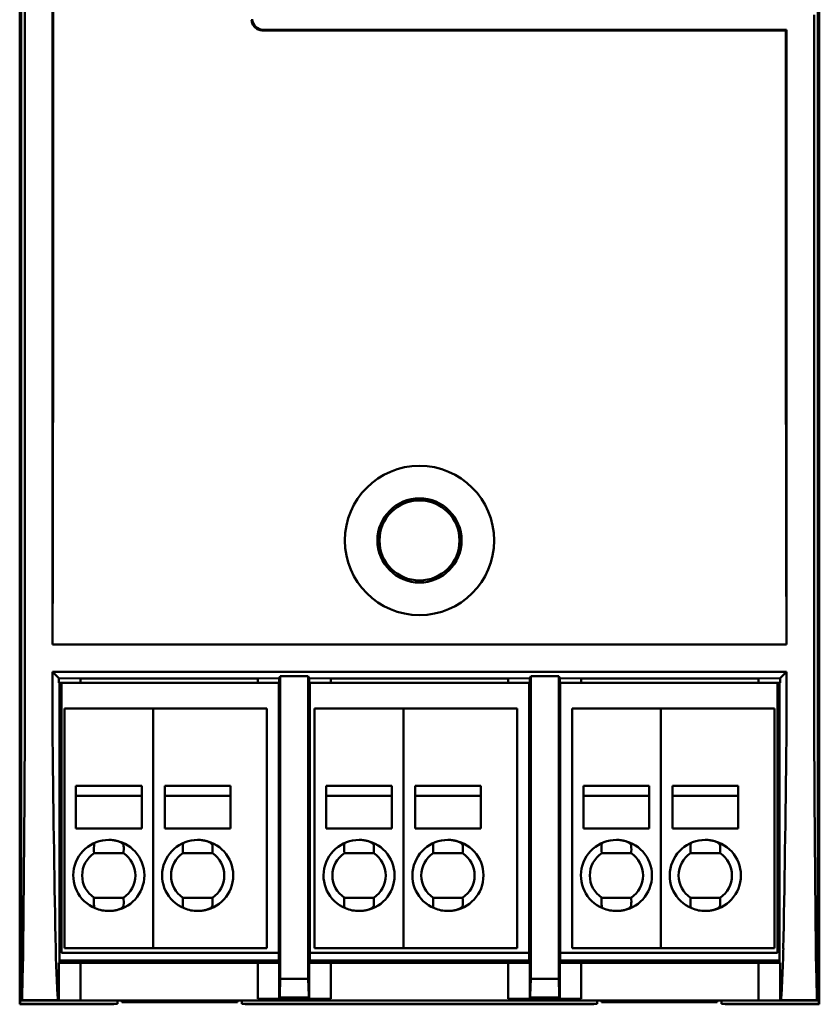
# Model space of a CAD drawing. Header units: millimetres. Extents: x 104 to 302, y 63 to 236.
# Tile 1 of 4: x 104 to 149, y 63 to 119. Entities that reach past the tile are written whole.
import ezdxf

# ---------------------------------------------------------------- set-up
doc = ezdxf.new("R2010")
doc.units = ezdxf.units.MM
doc.layers.add('Arêtes visibles(celduc)', color=7, linetype='Continuous', lineweight=50)

msp = doc.modelspace()

# ---------------------------------------------------------------- linework, layer by layer
at = {"layer": 'Arêtes visibles(celduc)'}
for p, q in [((103.561, 63.182), (103.561, 162.983)), ((148.561, 162.983), (148.561, 63.182)), ((103.65, 162.776), (103.65, 63.388)), ((148.473, 63.388), (148.473, 162.776)), ((103.853, 79.107), (103.853, 147.058)), ((105.411, 83.425), (105.411, 142.74)), ((148.269, 118.863), (148.269, 79.107)), ((117.253, 118.022), (146.712, 118.022)), ((146.712, 118.022), (146.674, 117.984)), ((146.712, 118.022), (146.712, 83.425)), ((146.674, 117.984), (117.215, 117.984)), ((146.712, 83.425), (105.411, 83.425)), ((105.411, 81.893), (105.411, 79.107)), ((146.712, 81.893), (105.411, 81.893)), ((105.411, 81.893), (105.764, 81.54)), ((105.764, 81.54), (106.985, 81.519)), ((105.764, 81.54), (105.764, 81.268)), ((106.985, 81.268), (106.985, 81.519)), ((116.959, 81.519), (106.985, 81.519)), ((116.959, 81.519), (118.169, 81.54)), ((116.959, 81.519), (116.959, 81.268)), ((118.169, 81.54), (118.226, 81.653)), ((118.169, 81.268), (118.169, 81.54)), ((118.226, 81.653), (118.226, 64.616)), ((118.226, 81.653), (119.803, 81.653)), ((119.803, 81.653), (119.86, 81.54)), ((119.803, 64.616), (119.803, 81.653)), ((119.86, 81.54), (121.07, 81.519)), ((119.86, 81.54), (119.86, 81.268)), ((121.07, 81.268), (121.07, 81.519)), ((131.053, 81.519), (121.07, 81.519)), ((131.053, 81.519), (132.263, 81.54)), ((131.053, 81.519), (131.053, 81.268)), ((132.263, 81.54), (132.32, 81.653)), ((132.263, 81.268), (132.263, 81.54)), ((132.32, 81.653), (133.897, 81.653)), ((132.32, 64.616), (132.32, 81.653)), ((133.897, 81.653), (133.954, 81.54)), ((133.897, 64.616), (133.897, 81.653)), ((133.954, 81.54), (135.164, 81.519)), ((133.954, 81.54), (133.954, 81.268)), ((135.164, 81.268), (135.164, 81.519)), ((145.138, 81.519), (135.164, 81.519)), ((145.138, 81.519), (146.359, 81.54)), ((145.138, 81.519), (145.138, 81.268)), ((146.359, 81.54), (146.712, 81.893)), ((146.359, 81.268), (146.359, 81.54)), ((146.712, 79.107), (146.712, 81.893)), ((105.764, 81.268), (106.985, 81.268)), ((105.807, 81.268), (105.807, 65.532)), ((105.911, 81.268), (105.911, 66.082)), ((116.959, 81.268), (106.985, 81.268)), ((116.959, 81.268), (118.169, 81.268)), ((118.147, 65.532), (118.147, 81.268)), ((119.86, 81.268), (121.07, 81.268)), ((119.881, 81.268), (119.881, 65.532)), ((131.053, 81.268), (121.07, 81.268)), ((131.053, 81.268), (132.263, 81.268)), ((132.241, 65.532), (132.241, 81.268)), ((133.954, 81.268), (135.164, 81.268)), ((133.975, 81.268), (133.975, 65.532)), ((145.138, 81.268), (135.164, 81.268)), ((145.138, 81.268), (146.359, 81.268)), ((146.211, 66.082), (146.211, 81.268)), ((146.316, 65.532), (146.316, 81.268)), ((111.077, 79.832), (106.077, 79.832)), ((106.077, 79.832), (106.077, 79.032)), ((111.077, 79.832), (111.077, 79.032)), ((117.477, 79.832), (111.077, 79.832)), ((111.077, 79.832), (111.077, 79.032)), ((117.477, 79.832), (117.477, 79.032)), ((125.161, 79.832), (120.161, 79.832)), ((120.161, 79.832), (120.161, 79.032)), ((125.161, 79.832), (125.161, 79.032)), ((131.561, 79.832), (125.161, 79.832)), ((125.161, 79.832), (125.161, 79.032)), ((131.561, 79.832), (131.561, 79.032)), ((139.645, 79.832), (134.645, 79.832)), ((134.645, 79.832), (134.645, 79.032)), ((139.645, 79.832), (139.645, 79.032)), ((146.045, 79.832), (139.645, 79.832)), ((139.645, 79.832), (139.645, 79.032)), ((146.045, 79.832), (146.045, 79.032)), ((106.077, 79.032), (106.077, 67.132)), ((111.077, 79.032), (111.077, 67.132)), ((111.077, 67.132), (111.077, 79.032)), ((117.477, 67.132), (117.477, 79.032)), ((120.161, 79.032), (120.161, 67.132)), ((125.161, 79.032), (125.161, 67.132)), ((125.161, 67.132), (125.161, 79.032)), ((131.561, 67.132), (131.561, 79.032)), ((134.645, 79.032), (134.645, 67.132)), ((139.645, 79.032), (139.645, 67.132)), ((139.645, 67.132), (139.645, 79.032)), ((146.045, 67.132), (146.045, 79.032)), ((106.727, 73.082), (106.727, 75.482)), ((110.427, 75.482), (106.727, 75.482)), ((110.427, 73.082), (110.427, 75.482)), ((111.727, 73.082), (111.727, 75.482)), ((115.427, 75.482), (111.727, 75.482)), ((115.427, 73.082), (115.427, 75.482)), ((120.811, 73.082), (120.811, 75.482)), ((124.511, 75.482), (120.811, 75.482)), ((124.511, 73.082), (124.511, 75.482)), ((125.811, 73.082), (125.811, 75.482)), ((129.511, 75.482), (125.811, 75.482)), ((129.511, 73.082), (129.511, 75.482)), ((135.295, 73.082), (135.295, 75.482)), ((138.995, 75.482), (135.295, 75.482)), ((138.995, 73.082), (138.995, 75.482)), ((140.295, 73.082), (140.295, 75.482)), ((143.995, 75.482), (140.295, 75.482)), ((143.995, 73.082), (143.995, 75.482)), ((106.727, 74.907), (110.427, 74.907)), ((111.727, 74.907), (115.427, 74.907)), ((120.811, 74.907), (124.511, 74.907)), ((125.811, 74.907), (129.511, 74.907)), ((135.295, 74.907), (138.995, 74.907)), ((140.295, 74.907), (143.995, 74.907)), ((110.427, 73.082), (106.727, 73.082)), ((115.427, 73.082), (111.727, 73.082)), ((124.511, 73.082), (120.811, 73.082)), ((129.511, 73.082), (125.811, 73.082)), ((138.995, 73.082), (135.295, 73.082)), ((143.995, 73.082), (140.295, 73.082)), ((109.407, 71.682), (107.748, 71.682)), ((114.407, 71.682), (112.748, 71.682)), ((123.491, 71.682), (121.832, 71.682)), ((128.491, 71.682), (126.832, 71.682)), ((137.975, 71.682), (136.316, 71.682)), ((142.975, 71.682), (141.316, 71.682)), ((103.594, 66.179), (103.65, 69.2)), ((107.748, 69.182), (107.816, 69.182)), ((107.816, 69.182), (108.738, 69.182)), ((108.738, 69.182), (109.407, 69.182)), ((112.748, 69.182), (112.816, 69.182)), ((112.816, 69.182), (113.738, 69.182)), ((113.738, 69.182), (114.407, 69.182)), ((121.832, 69.182), (121.9, 69.182)), ((121.9, 69.182), (122.822, 69.182)), ((122.822, 69.182), (123.491, 69.182)), ((126.832, 69.182), (126.9, 69.182)), ((126.9, 69.182), (127.822, 69.182)), ((127.822, 69.182), (128.491, 69.182)), ((136.316, 69.182), (136.384, 69.182)), ((136.384, 69.182), (137.306, 69.182)), ((137.306, 69.182), (137.975, 69.182)), ((141.316, 69.182), (141.384, 69.182)), ((141.384, 69.182), (142.306, 69.182)), ((142.306, 69.182), (142.975, 69.182)), ((148.473, 69.2), (148.529, 66.179)), ((106.077, 66.332), (106.077, 67.132)), ((111.077, 66.332), (111.077, 67.132)), ((111.077, 67.132), (111.077, 66.332)), ((117.477, 66.332), (117.477, 67.132)), ((120.161, 66.332), (120.161, 67.132)), ((125.161, 66.332), (125.161, 67.132)), ((125.161, 67.132), (125.161, 66.332)), ((131.561, 66.332), (131.561, 67.132)), ((134.645, 66.332), (134.645, 67.132)), ((139.645, 66.332), (139.645, 67.132)), ((139.645, 67.132), (139.645, 66.332)), ((146.045, 66.332), (146.045, 67.132)), ((103.65, 66.179), (103.594, 66.179)), ((103.594, 63.214), (103.594, 66.179)), ((105.911, 66.082), (118.147, 66.082)), ((106.077, 66.332), (111.077, 66.332)), ((111.077, 66.332), (117.477, 66.332)), ((119.881, 66.082), (132.241, 66.082)), ((120.161, 66.332), (125.161, 66.332)), ((125.161, 66.332), (131.561, 66.332)), ((133.975, 66.082), (146.211, 66.082)), ((134.645, 66.332), (139.645, 66.332)), ((139.645, 66.332), (146.045, 66.332)), ((148.529, 66.179), (148.473, 66.179)), ((148.529, 66.179), (148.529, 63.214)), ((105.764, 65.489), (105.807, 65.532)), ((106.985, 65.51), (105.764, 65.489)), ((105.764, 65.489), (105.764, 63.399)), ((105.807, 65.642), (118.147, 65.642)), ((118.147, 65.602), (105.807, 65.602)), ((105.807, 65.532), (118.147, 65.532)), ((106.985, 63.388), (106.985, 65.51)), ((106.985, 65.51), (116.959, 65.51)), ((116.959, 65.51), (116.959, 63.488)), ((118.169, 65.489), (116.959, 65.51)), ((118.169, 65.489), (118.147, 65.532)), ((118.169, 63.509), (118.169, 65.489)), ((119.86, 65.489), (119.881, 65.532)), ((121.07, 65.51), (119.86, 65.489)), ((119.86, 65.489), (119.86, 63.509)), ((119.881, 65.642), (132.241, 65.642)), ((132.241, 65.602), (119.881, 65.602)), ((119.881, 65.532), (132.241, 65.532)), ((121.07, 63.488), (121.07, 65.51)), ((121.07, 65.51), (131.053, 65.51)), ((131.053, 65.51), (131.053, 63.488)), ((132.263, 65.489), (131.053, 65.51)), ((132.263, 65.489), (132.241, 65.532)), ((132.263, 63.509), (132.263, 65.489)), ((133.954, 65.489), (133.975, 65.532)), ((135.164, 65.51), (133.954, 65.489)), ((133.954, 65.489), (133.954, 63.509)), ((133.975, 65.642), (146.316, 65.642)), ((146.316, 65.602), (133.975, 65.602)), ((133.975, 65.532), (146.316, 65.532)), ((135.164, 63.488), (135.164, 65.51)), ((135.164, 65.51), (145.138, 65.51)), ((145.138, 65.51), (145.138, 63.388)), ((146.359, 65.489), (145.138, 65.51)), ((146.316, 65.532), (146.359, 65.489)), ((146.359, 63.399), (146.359, 65.489)), ((103.699, 63.685), (103.743, 65.361)), ((105.695, 63.685), (105.614, 65.361)), ((146.428, 63.685), (146.508, 65.361)), ((148.38, 65.361), (148.424, 63.685)), ((118.226, 64.616), (118.204, 63.685)), ((119.803, 64.616), (118.226, 64.616)), ((119.825, 63.685), (119.803, 64.616)), ((132.32, 64.616), (132.298, 63.685)), ((132.32, 64.616), (133.897, 64.616)), ((133.919, 63.685), (133.897, 64.616)), ((103.561, 63.182), (103.594, 63.214)), ((108.866, 63.182), (103.561, 63.182)), ((109.06, 63.214), (103.594, 63.214)), ((103.65, 63.388), (103.689, 63.424)), ((106.985, 63.388), (103.65, 63.388)), ((103.689, 63.424), (105.714, 63.424)), ((105.714, 63.424), (105.764, 63.399)), ((106.985, 63.388), (105.764, 63.399)), ((145.138, 63.388), (106.985, 63.388)), ((108.866, 63.182), (109.06, 63.214)), ((109.06, 63.214), (109.06, 63.388)), ((109.311, 63.388), (109.311, 63.295)), ((109.311, 63.295), (109.323, 63.388)), ((109.311, 63.295), (115.811, 63.295)), ((115.811, 63.295), (115.799, 63.388)), ((115.811, 63.295), (115.811, 63.388)), ((116.063, 63.388), (116.063, 63.214)), ((136.06, 63.214), (116.063, 63.214)), ((116.063, 63.214), (116.257, 63.182)), ((135.866, 63.182), (116.257, 63.182)), ((116.959, 63.488), (118.169, 63.509)), ((116.959, 63.488), (121.07, 63.488)), ((118.201, 63.572), (118.169, 63.509)), ((119.828, 63.572), (118.201, 63.572)), ((119.828, 63.572), (119.86, 63.509)), ((119.86, 63.509), (121.07, 63.488)), ((131.053, 63.488), (132.263, 63.509)), ((131.053, 63.488), (135.164, 63.488)), ((132.295, 63.572), (132.263, 63.509)), ((132.295, 63.572), (133.922, 63.572)), ((133.922, 63.572), (133.954, 63.509)), ((133.954, 63.509), (135.164, 63.488)), ((135.866, 63.182), (136.06, 63.214)), ((136.06, 63.214), (136.06, 63.388)), ((136.311, 63.295), (136.311, 63.388)), ((136.311, 63.295), (136.323, 63.388)), ((142.811, 63.295), (136.311, 63.295)), ((142.811, 63.295), (142.799, 63.388)), ((142.811, 63.388), (142.811, 63.295)), ((143.063, 63.388), (143.063, 63.214)), ((148.529, 63.214), (143.063, 63.214)), ((143.063, 63.214), (143.257, 63.182)), ((148.561, 63.182), (143.257, 63.182)), ((145.138, 63.388), (146.359, 63.399)), ((148.473, 63.388), (145.138, 63.388)), ((146.359, 63.399), (146.409, 63.424)), ((146.409, 63.424), (148.434, 63.424)), ((148.434, 63.424), (148.473, 63.388)), ((148.561, 63.182), (148.529, 63.214))]:
    msp.add_line(p, q, dxfattribs=at)
for radius in [4.2, 2.369, 2.252]:
    msp.add_circle((126.061, 89.282), radius, dxfattribs=at)
for centre, radius, start, end in [((108.577, 70.432), 2, 270.4676, 247.6243), ((113.577, 70.432), 2, 270.4676, 247.6243), ((122.661, 70.432), 2, 270.4676, 247.6243), ((127.661, 70.432), 2, 270.4676, 247.6243), ((137.145, 70.432), 2, 270.4676, 247.6243), ((142.145, 70.432), 2, 270.4676, 247.6243), ((108.577, 70.432), 1.5, 123.5573, 236.4427), ((108.577, 70.432), 1.5, 303.5573, 56.4427), ((113.577, 70.432), 1.5, 123.5573, 236.4427), ((113.577, 70.432), 1.5, 303.5573, 56.4427), ((122.661, 70.432), 1.5, 123.5573, 236.4427), ((122.661, 70.432), 1.5, 303.5573, 56.4427), ((127.661, 70.432), 1.5, 123.5573, 236.4427), ((127.661, 70.432), 1.5, 303.5573, 56.4427), ((137.145, 70.432), 1.5, 123.5573, 236.4427), ((137.145, 70.432), 1.5, 303.5573, 56.4427), ((142.145, 70.432), 1.5, 123.5573, 236.4427), ((142.145, 70.432), 1.5, 303.5573, 56.4427), ((108.577, 70.432), 2, 247.6243, 270.4676), ((113.577, 70.432), 2, 247.6243, 270.4676), ((122.661, 70.432), 2, 247.6243, 270.4676), ((127.661, 70.432), 2, 247.6243, 270.4676), ((137.145, 70.432), 2, 247.6243, 270.4676), ((142.145, 70.432), 2, 247.6243, 270.4676)]:
    msp.add_arc(centre, radius, start, end, dxfattribs=at)
for centre, major_axis, ratio, start_param, end_param in [((101.958, 113.082), (0, 200), 0.017458, 4.563554, 4.861224), ((117.253, 118.622), (-0.424, -0.424), 0.999695, 5.497939, 7.068431), ((150.165, 113.082), (0, -200), 0.017458, 4.687879, 4.861224), ((103.834, 79.107), (0, -2), 0.009485, 1.031472, 1.570796), ((105.446, 79.107), (0, 2), 0.017458, 1.570796, 2.11012), ((146.677, 79.107), (0, -2), 0.017458, 1.031472, 1.570796), ((148.288, 79.107), (0, 2), 0.009485, 1.570796, 2.11012), ((103.444, 103.758), (0, -50), 0.009485, 0.724482, 1.031472), ((106.165, 103.758), (0, 50), 0.017458, 2.11012, 2.417111), ((145.958, 103.758), (0, -50), 0.017458, 0.724482, 1.031472), ((148.679, 103.758), (0, 50), 0.009485, 2.11012, 2.417111), ((108.577, 71.932), (0, 1.718), 0.487838, 1.381541, 1.716607), ((108.577, 71.932), (0, 1.718), 0.487838, 4.566579, 4.811338), ((113.577, 71.932), (0, 1.718), 0.487838, 1.381541, 1.716607), ((113.577, 71.932), (0, 1.718), 0.487838, 4.566579, 4.811338), ((122.661, 71.932), (0, 1.718), 0.487838, 1.381541, 1.716607), ((122.661, 71.932), (0, 1.718), 0.487838, 4.566579, 4.811338), ((127.661, 71.932), (0, 1.718), 0.487838, 1.381541, 1.716607), ((127.661, 71.932), (0, 1.718), 0.487838, 4.566579, 4.811338), ((137.145, 71.932), (0, 1.718), 0.487838, 1.381541, 1.716607), ((137.145, 71.932), (0, 1.718), 0.487838, 4.566579, 4.811338), ((142.145, 71.932), (0, 1.718), 0.487838, 1.381541, 1.716607), ((142.145, 71.932), (0, 1.718), 0.487838, 4.566579, 4.811338), ((108.577, 68.933), (0, 1.718), 0.487838, 1.532041, 1.760052), ((108.577, 68.933), (0, 1.718), 0.487838, 1.424986, 1.532041), ((108.577, 68.933), (0, 1.718), 0.487838, 4.61344, 4.8582), ((113.577, 68.933), (0, 1.718), 0.487838, 1.532041, 1.760052), ((113.577, 68.933), (0, 1.718), 0.487838, 1.424986, 1.532041), ((113.577, 68.933), (0, 1.718), 0.487838, 4.61344, 4.8582), ((122.661, 68.933), (0, 1.718), 0.487838, 1.532041, 1.760052), ((122.661, 68.933), (0, 1.718), 0.487838, 1.424986, 1.532041), ((122.661, 68.933), (0, 1.718), 0.487838, 4.61344, 4.8582), ((127.661, 68.933), (0, 1.718), 0.487838, 1.532041, 1.760052), ((127.661, 68.933), (0, 1.718), 0.487838, 1.424986, 1.532041), ((127.661, 68.933), (0, 1.718), 0.487838, 4.61344, 4.8582), ((137.145, 68.933), (0, 1.718), 0.487838, 1.532041, 1.760052), ((137.145, 68.933), (0, 1.718), 0.487838, 1.424986, 1.532041), ((137.145, 68.933), (0, 1.718), 0.487838, 4.61344, 4.8582), ((142.145, 68.933), (0, 1.718), 0.487838, 1.532041, 1.760052), ((142.145, 68.933), (0, 1.718), 0.487838, 1.424986, 1.532041), ((142.145, 68.933), (0, 1.718), 0.487838, 4.61344, 4.8582), ((103.727, 70.06), (0, -5), 0.009485, 0.349066, 0.724482), ((105.644, 70.06), (0, 5), 0.017458, 2.417111, 2.792527), ((146.479, 70.06), (0, -5), 0.017458, 0.349066, 0.724482), ((148.396, 70.06), (0, 5), 0.009485, 2.417111, 2.792527), ((103.683, 68.383), (0, -5), 0.009485, 0.12806, 0.349066), ((105.725, 68.383), (0, 5), 0.017458, 2.792527, 3.013533), ((118.189, 68.383), (0, -5), 0.008727, 0.27549, 0.349066), ((119.84, 68.383), (0, 5), 0.008727, 2.792527, 2.866103), ((132.283, 68.383), (0, -5), 0.008727, 0.27549, 0.349066), ((133.934, 68.383), (0, 5), 0.008727, 2.792527, 2.866103), ((146.398, 68.383), (0, -5), 0.017458, 0.12806, 0.349066), ((148.44, 68.383), (0, 5), 0.009485, 2.792527, 3.013533)]:
    msp.add_ellipse(centre, major_axis=major_axis, ratio=ratio, start_param=start_param, end_param=end_param, dxfattribs=at)
for points, knots in [([(117.215, 117.984), (117.14, 117.984), (117.06, 117.999), (116.912, 118.06), (116.844, 118.107), (116.738, 118.213), (116.692, 118.281), (116.631, 118.429), (116.616, 118.509), (116.616, 118.584)], [0.18091298, 0.18091298, 0.18091298, 0.18091298, 0.20351633, 0.20351633, 0.22611969, 0.22611969, 0.24873397, 0.24873397, 0.27132996, 0.27132996, 0.27132996, 0.27132996]), ([(109.411, 72.102), (109.411, 72.108), (109.41, 72.115), (109.409, 72.121), (109.408, 72.128), (109.406, 72.134), (109.403, 72.14), (109.401, 72.147), (109.398, 72.153), (109.395, 72.159), (109.392, 72.166), (109.388, 72.172), (109.384, 72.178), (109.38, 72.184), (109.376, 72.19), (109.371, 72.196), (109.366, 72.202), (109.361, 72.208), (109.356, 72.213), (109.35, 72.219), (109.344, 72.225), (109.338, 72.23), (109.332, 72.236), (109.325, 72.241), (109.319, 72.247), (109.312, 72.252), (109.305, 72.257), (109.298, 72.262), (109.29, 72.267), (109.283, 72.272), (109.275, 72.277), (109.259, 72.287), (109.243, 72.296), (109.226, 72.305), (109.208, 72.313), (109.19, 72.322), (109.171, 72.329), (109.152, 72.337), (109.133, 72.345), (109.113, 72.352), (109.103, 72.355), (109.093, 72.358), (109.083, 72.362), (109.073, 72.365), (109.063, 72.368), (109.052, 72.371), (109.031, 72.377), (109.01, 72.382), (108.989, 72.387), (108.967, 72.392), (108.945, 72.397), (108.923, 72.401), (108.9, 72.405), (108.878, 72.409), (108.855, 72.413), (108.81, 72.419), (108.764, 72.424), (108.718, 72.427), (108.694, 72.429), (108.671, 72.43), (108.648, 72.431), (108.624, 72.432), (108.601, 72.432), (108.577, 72.432)], [0, 0, 0, 0, 0.035372, 0.035372, 0.035372, 0.070743, 0.070743, 0.070743, 0.105965, 0.105965, 0.105965, 0.141079, 0.141079, 0.141079, 0.176326, 0.176326, 0.176326, 0.211669, 0.211669, 0.211669, 0.247037, 0.247037, 0.247037, 0.282338, 0.282338, 0.282338, 0.317469, 0.317469, 0.317469, 0.352598, 0.352598, 0.352598, 0.423134, 0.423134, 0.423134, 0.493868, 0.493868, 0.493868, 0.564435, 0.564435, 0.564435, 0.599531, 0.599531, 0.599531, 0.634649, 0.634649, 0.634649, 0.705048, 0.705048, 0.705048, 0.775533, 0.775533, 0.775533, 0.845897, 0.845897, 0.845897, 0.986411, 0.986411, 0.986411, 1.056766, 1.056766, 1.056766, 1.126994, 1.126994, 1.126994, 1.126994]), ([(114.411, 72.102), (114.411, 72.108), (114.41, 72.115), (114.409, 72.121), (114.408, 72.128), (114.406, 72.134), (114.403, 72.14), (114.401, 72.147), (114.398, 72.153), (114.395, 72.159), (114.392, 72.166), (114.388, 72.172), (114.384, 72.178), (114.38, 72.184), (114.376, 72.19), (114.371, 72.196), (114.366, 72.202), (114.361, 72.208), (114.356, 72.213), (114.35, 72.219), (114.344, 72.225), (114.338, 72.23), (114.332, 72.236), (114.325, 72.241), (114.319, 72.247), (114.312, 72.252), (114.305, 72.257), (114.298, 72.262), (114.29, 72.267), (114.283, 72.272), (114.275, 72.277), (114.259, 72.287), (114.243, 72.296), (114.226, 72.305), (114.208, 72.313), (114.19, 72.322), (114.171, 72.329), (114.152, 72.337), (114.133, 72.345), (114.113, 72.352), (114.103, 72.355), (114.093, 72.358), (114.083, 72.362), (114.073, 72.365), (114.063, 72.368), (114.052, 72.371), (114.031, 72.377), (114.01, 72.382), (113.989, 72.387), (113.967, 72.392), (113.945, 72.397), (113.923, 72.401), (113.9, 72.405), (113.878, 72.409), (113.855, 72.413), (113.81, 72.419), (113.764, 72.424), (113.718, 72.427), (113.694, 72.429), (113.671, 72.43), (113.648, 72.431), (113.624, 72.432), (113.601, 72.432), (113.577, 72.432)], [0, 0, 0, 0, 0.035372, 0.035372, 0.035372, 0.070743, 0.070743, 0.070743, 0.105965, 0.105965, 0.105965, 0.141079, 0.141079, 0.141079, 0.176326, 0.176326, 0.176326, 0.211669, 0.211669, 0.211669, 0.247037, 0.247037, 0.247037, 0.282338, 0.282338, 0.282338, 0.317469, 0.317469, 0.317469, 0.352598, 0.352598, 0.352598, 0.423134, 0.423134, 0.423134, 0.493868, 0.493868, 0.493868, 0.564435, 0.564435, 0.564435, 0.599531, 0.599531, 0.599531, 0.634649, 0.634649, 0.634649, 0.705048, 0.705048, 0.705048, 0.775533, 0.775533, 0.775533, 0.845897, 0.845897, 0.845897, 0.986411, 0.986411, 0.986411, 1.056766, 1.056766, 1.056766, 1.126994, 1.126994, 1.126994, 1.126994]), ([(123.495, 72.102), (123.495, 72.108), (123.494, 72.115), (123.493, 72.121), (123.492, 72.128), (123.49, 72.134), (123.487, 72.14), (123.485, 72.147), (123.482, 72.153), (123.479, 72.159), (123.476, 72.166), (123.472, 72.172), (123.468, 72.178), (123.464, 72.184), (123.46, 72.19), (123.455, 72.196), (123.45, 72.202), (123.445, 72.208), (123.44, 72.213), (123.434, 72.219), (123.428, 72.225), (123.422, 72.23), (123.416, 72.236), (123.409, 72.241), (123.403, 72.247), (123.396, 72.252), (123.389, 72.257), (123.382, 72.262), (123.374, 72.267), (123.367, 72.272), (123.359, 72.277), (123.343, 72.287), (123.327, 72.296), (123.31, 72.305), (123.292, 72.313), (123.274, 72.322), (123.255, 72.329), (123.236, 72.337), (123.217, 72.345), (123.197, 72.352), (123.187, 72.355), (123.177, 72.358), (123.167, 72.362), (123.157, 72.365), (123.147, 72.368), (123.136, 72.371), (123.115, 72.377), (123.094, 72.382), (123.073, 72.387), (123.051, 72.392), (123.029, 72.397), (123.007, 72.401), (122.984, 72.405), (122.962, 72.409), (122.939, 72.413), (122.894, 72.419), (122.848, 72.424), (122.802, 72.427), (122.778, 72.429), (122.755, 72.43), (122.732, 72.431), (122.708, 72.432), (122.685, 72.432), (122.661, 72.432)], [0, 0, 0, 0, 0.035372, 0.035372, 0.035372, 0.070743, 0.070743, 0.070743, 0.105965, 0.105965, 0.105965, 0.141079, 0.141079, 0.141079, 0.176326, 0.176326, 0.176326, 0.211669, 0.211669, 0.211669, 0.247037, 0.247037, 0.247037, 0.282338, 0.282338, 0.282338, 0.317469, 0.317469, 0.317469, 0.352598, 0.352598, 0.352598, 0.423134, 0.423134, 0.423134, 0.493868, 0.493868, 0.493868, 0.564435, 0.564435, 0.564435, 0.599531, 0.599531, 0.599531, 0.634649, 0.634649, 0.634649, 0.705048, 0.705048, 0.705048, 0.775533, 0.775533, 0.775533, 0.845897, 0.845897, 0.845897, 0.986411, 0.986411, 0.986411, 1.056766, 1.056766, 1.056766, 1.126994, 1.126994, 1.126994, 1.126994]), ([(128.495, 72.102), (128.495, 72.108), (128.494, 72.115), (128.493, 72.121), (128.492, 72.128), (128.49, 72.134), (128.487, 72.14), (128.485, 72.147), (128.482, 72.153), (128.479, 72.159), (128.476, 72.166), (128.472, 72.172), (128.468, 72.178), (128.464, 72.184), (128.46, 72.19), (128.455, 72.196), (128.45, 72.202), (128.445, 72.208), (128.44, 72.213), (128.434, 72.219), (128.428, 72.225), (128.422, 72.23), (128.416, 72.236), (128.409, 72.241), (128.403, 72.247), (128.396, 72.252), (128.389, 72.257), (128.382, 72.262), (128.374, 72.267), (128.367, 72.272), (128.359, 72.277), (128.343, 72.287), (128.327, 72.296), (128.31, 72.305), (128.292, 72.313), (128.274, 72.322), (128.255, 72.329), (128.236, 72.337), (128.217, 72.345), (128.197, 72.352), (128.187, 72.355), (128.177, 72.358), (128.167, 72.362), (128.157, 72.365), (128.147, 72.368), (128.136, 72.371), (128.115, 72.377), (128.094, 72.382), (128.073, 72.387), (128.051, 72.392), (128.029, 72.397), (128.007, 72.401), (127.984, 72.405), (127.962, 72.409), (127.939, 72.413), (127.894, 72.419), (127.848, 72.424), (127.802, 72.427), (127.778, 72.429), (127.755, 72.43), (127.732, 72.431), (127.708, 72.432), (127.685, 72.432), (127.661, 72.432)], [0, 0, 0, 0, 0.035372, 0.035372, 0.035372, 0.070743, 0.070743, 0.070743, 0.105965, 0.105965, 0.105965, 0.141079, 0.141079, 0.141079, 0.176326, 0.176326, 0.176326, 0.211669, 0.211669, 0.211669, 0.247037, 0.247037, 0.247037, 0.282338, 0.282338, 0.282338, 0.317469, 0.317469, 0.317469, 0.352598, 0.352598, 0.352598, 0.423134, 0.423134, 0.423134, 0.493868, 0.493868, 0.493868, 0.564435, 0.564435, 0.564435, 0.599531, 0.599531, 0.599531, 0.634649, 0.634649, 0.634649, 0.705048, 0.705048, 0.705048, 0.775533, 0.775533, 0.775533, 0.845897, 0.845897, 0.845897, 0.986411, 0.986411, 0.986411, 1.056766, 1.056766, 1.056766, 1.126994, 1.126994, 1.126994, 1.126994]), ([(137.979, 72.102), (137.979, 72.108), (137.978, 72.115), (137.977, 72.121), (137.976, 72.128), (137.974, 72.134), (137.971, 72.14), (137.969, 72.147), (137.966, 72.153), (137.963, 72.159), (137.96, 72.166), (137.956, 72.172), (137.952, 72.178), (137.948, 72.184), (137.944, 72.19), (137.939, 72.196), (137.934, 72.202), (137.929, 72.208), (137.924, 72.213), (137.918, 72.219), (137.912, 72.225), (137.906, 72.23), (137.9, 72.236), (137.893, 72.241), (137.887, 72.247), (137.88, 72.252), (137.873, 72.257), (137.866, 72.262), (137.858, 72.267), (137.851, 72.272), (137.843, 72.277), (137.827, 72.287), (137.811, 72.296), (137.794, 72.305), (137.776, 72.313), (137.758, 72.322), (137.739, 72.329), (137.72, 72.337), (137.701, 72.345), (137.681, 72.352), (137.671, 72.355), (137.661, 72.358), (137.651, 72.362), (137.641, 72.365), (137.631, 72.368), (137.62, 72.371), (137.599, 72.377), (137.578, 72.382), (137.557, 72.387), (137.535, 72.392), (137.513, 72.397), (137.491, 72.401), (137.468, 72.405), (137.446, 72.409), (137.423, 72.413), (137.378, 72.419), (137.332, 72.424), (137.286, 72.427), (137.262, 72.429), (137.239, 72.43), (137.216, 72.431), (137.192, 72.432), (137.169, 72.432), (137.145, 72.432)], [0, 0, 0, 0, 0.035372, 0.035372, 0.035372, 0.070743, 0.070743, 0.070743, 0.105965, 0.105965, 0.105965, 0.141079, 0.141079, 0.141079, 0.176326, 0.176326, 0.176326, 0.211669, 0.211669, 0.211669, 0.247037, 0.247037, 0.247037, 0.282338, 0.282338, 0.282338, 0.317469, 0.317469, 0.317469, 0.352598, 0.352598, 0.352598, 0.423134, 0.423134, 0.423134, 0.493868, 0.493868, 0.493868, 0.564435, 0.564435, 0.564435, 0.599531, 0.599531, 0.599531, 0.634649, 0.634649, 0.634649, 0.705048, 0.705048, 0.705048, 0.775533, 0.775533, 0.775533, 0.845897, 0.845897, 0.845897, 0.986411, 0.986411, 0.986411, 1.056766, 1.056766, 1.056766, 1.126994, 1.126994, 1.126994, 1.126994]), ([(142.979, 72.102), (142.979, 72.108), (142.978, 72.115), (142.977, 72.121), (142.976, 72.128), (142.974, 72.134), (142.971, 72.14), (142.969, 72.147), (142.966, 72.153), (142.963, 72.159), (142.96, 72.166), (142.956, 72.172), (142.952, 72.178), (142.948, 72.184), (142.944, 72.19), (142.939, 72.196), (142.934, 72.202), (142.929, 72.208), (142.924, 72.213), (142.918, 72.219), (142.912, 72.225), (142.906, 72.23), (142.9, 72.236), (142.893, 72.241), (142.887, 72.247), (142.88, 72.252), (142.873, 72.257), (142.866, 72.262), (142.858, 72.267), (142.851, 72.272), (142.843, 72.277), (142.827, 72.287), (142.811, 72.296), (142.794, 72.305), (142.776, 72.313), (142.758, 72.322), (142.739, 72.329), (142.72, 72.337), (142.701, 72.345), (142.681, 72.352), (142.671, 72.355), (142.661, 72.358), (142.651, 72.362), (142.641, 72.365), (142.631, 72.368), (142.62, 72.371), (142.599, 72.377), (142.578, 72.382), (142.557, 72.387), (142.535, 72.392), (142.513, 72.397), (142.491, 72.401), (142.468, 72.405), (142.446, 72.409), (142.423, 72.413), (142.378, 72.419), (142.332, 72.424), (142.286, 72.427), (142.262, 72.429), (142.239, 72.43), (142.216, 72.431), (142.192, 72.432), (142.169, 72.432), (142.145, 72.432)], [0, 0, 0, 0, 0.035372, 0.035372, 0.035372, 0.070743, 0.070743, 0.070743, 0.105965, 0.105965, 0.105965, 0.141079, 0.141079, 0.141079, 0.176326, 0.176326, 0.176326, 0.211669, 0.211669, 0.211669, 0.247037, 0.247037, 0.247037, 0.282338, 0.282338, 0.282338, 0.317469, 0.317469, 0.317469, 0.352598, 0.352598, 0.352598, 0.423134, 0.423134, 0.423134, 0.493868, 0.493868, 0.493868, 0.564435, 0.564435, 0.564435, 0.599531, 0.599531, 0.599531, 0.634649, 0.634649, 0.634649, 0.705048, 0.705048, 0.705048, 0.775533, 0.775533, 0.775533, 0.845897, 0.845897, 0.845897, 0.986411, 0.986411, 0.986411, 1.056766, 1.056766, 1.056766, 1.126994, 1.126994, 1.126994, 1.126994]), ([(109.411, 68.763), (109.411, 68.757), (109.41, 68.75), (109.409, 68.744), (109.408, 68.738), (109.406, 68.731), (109.404, 68.725), (109.401, 68.719), (109.399, 68.712), (109.396, 68.706), (109.393, 68.7), (109.389, 68.694), (109.385, 68.688), (109.381, 68.682), (109.377, 68.676), (109.372, 68.67), (109.368, 68.665), (109.363, 68.659), (109.357, 68.653), (109.352, 68.647), (109.346, 68.642), (109.34, 68.636), (109.334, 68.631), (109.328, 68.625), (109.321, 68.62), (109.314, 68.615), (109.308, 68.61), (109.3, 68.605), (109.293, 68.6), (109.286, 68.595), (109.278, 68.59), (109.263, 68.581), (109.247, 68.571), (109.23, 68.563), (109.213, 68.554), (109.195, 68.546), (109.177, 68.538), (109.159, 68.53), (109.139, 68.523), (109.12, 68.516), (109.11, 68.512), (109.1, 68.509), (109.091, 68.506), (109.081, 68.503), (109.07, 68.499), (109.06, 68.496), (109.04, 68.49), (109.019, 68.485), (108.998, 68.48), (108.977, 68.475), (108.955, 68.47), (108.933, 68.466), (108.912, 68.461), (108.889, 68.458), (108.867, 68.454), (108.856, 68.452), (108.845, 68.451), (108.834, 68.449), (108.823, 68.448), (108.811, 68.446), (108.8, 68.445), (108.777, 68.442), (108.755, 68.44), (108.732, 68.438), (108.709, 68.437), (108.686, 68.435), (108.663, 68.434), (108.64, 68.433), (108.617, 68.433), (108.594, 68.433)], [0, 0, 0, 0, 0.034857, 0.034857, 0.034857, 0.069716, 0.069716, 0.069716, 0.104434, 0.104434, 0.104434, 0.139033, 0.139033, 0.139033, 0.173759, 0.173759, 0.173759, 0.208582, 0.208582, 0.208582, 0.243438, 0.243438, 0.243438, 0.278237, 0.278237, 0.278237, 0.312878, 0.312878, 0.312878, 0.347482, 0.347482, 0.347482, 0.416967, 0.416967, 0.416967, 0.486667, 0.486667, 0.486667, 0.556248, 0.556248, 0.556248, 0.590858, 0.590858, 0.590858, 0.625449, 0.625449, 0.625449, 0.6948, 0.6948, 0.6948, 0.764258, 0.764258, 0.764258, 0.833635, 0.833635, 0.833635, 0.868222, 0.868222, 0.868222, 0.902801, 0.902801, 0.902801, 0.972084, 0.972084, 0.972084, 1.041422, 1.041422, 1.041422, 1.110671, 1.110671, 1.110671, 1.110671]), ([(114.411, 68.763), (114.411, 68.757), (114.41, 68.75), (114.409, 68.744), (114.408, 68.738), (114.406, 68.731), (114.404, 68.725), (114.401, 68.719), (114.399, 68.712), (114.396, 68.706), (114.393, 68.7), (114.389, 68.694), (114.385, 68.688), (114.381, 68.682), (114.377, 68.676), (114.372, 68.67), (114.368, 68.665), (114.363, 68.659), (114.357, 68.653), (114.352, 68.647), (114.346, 68.642), (114.34, 68.636), (114.334, 68.631), (114.328, 68.625), (114.321, 68.62), (114.314, 68.615), (114.308, 68.61), (114.3, 68.605), (114.293, 68.6), (114.286, 68.595), (114.278, 68.59), (114.263, 68.581), (114.247, 68.571), (114.23, 68.563), (114.213, 68.554), (114.195, 68.546), (114.177, 68.538), (114.159, 68.53), (114.139, 68.523), (114.12, 68.516), (114.11, 68.512), (114.1, 68.509), (114.091, 68.506), (114.081, 68.503), (114.07, 68.499), (114.06, 68.496), (114.04, 68.49), (114.019, 68.485), (113.998, 68.48), (113.977, 68.475), (113.955, 68.47), (113.933, 68.466), (113.912, 68.461), (113.889, 68.458), (113.867, 68.454), (113.856, 68.452), (113.845, 68.451), (113.834, 68.449), (113.823, 68.448), (113.811, 68.446), (113.8, 68.445), (113.777, 68.442), (113.755, 68.44), (113.732, 68.438), (113.709, 68.437), (113.686, 68.435), (113.663, 68.434), (113.64, 68.433), (113.617, 68.433), (113.594, 68.433)], [0, 0, 0, 0, 0.034857, 0.034857, 0.034857, 0.069716, 0.069716, 0.069716, 0.104434, 0.104434, 0.104434, 0.139033, 0.139033, 0.139033, 0.173759, 0.173759, 0.173759, 0.208582, 0.208582, 0.208582, 0.243438, 0.243438, 0.243438, 0.278237, 0.278237, 0.278237, 0.312878, 0.312878, 0.312878, 0.347482, 0.347482, 0.347482, 0.416967, 0.416967, 0.416967, 0.486667, 0.486667, 0.486667, 0.556248, 0.556248, 0.556248, 0.590858, 0.590858, 0.590858, 0.625449, 0.625449, 0.625449, 0.6948, 0.6948, 0.6948, 0.764258, 0.764258, 0.764258, 0.833635, 0.833635, 0.833635, 0.868222, 0.868222, 0.868222, 0.902801, 0.902801, 0.902801, 0.972084, 0.972084, 0.972084, 1.041422, 1.041422, 1.041422, 1.110671, 1.110671, 1.110671, 1.110671]), ([(123.495, 68.763), (123.495, 68.757), (123.494, 68.75), (123.493, 68.744), (123.492, 68.738), (123.49, 68.731), (123.488, 68.725), (123.485, 68.719), (123.483, 68.712), (123.48, 68.706), (123.477, 68.7), (123.473, 68.694), (123.469, 68.688), (123.465, 68.682), (123.461, 68.676), (123.456, 68.67), (123.452, 68.665), (123.447, 68.659), (123.441, 68.653), (123.436, 68.647), (123.43, 68.642), (123.424, 68.636), (123.418, 68.631), (123.412, 68.625), (123.405, 68.62), (123.398, 68.615), (123.392, 68.61), (123.384, 68.605), (123.377, 68.6), (123.37, 68.595), (123.362, 68.59), (123.347, 68.581), (123.331, 68.571), (123.314, 68.563), (123.297, 68.554), (123.279, 68.546), (123.261, 68.538), (123.243, 68.53), (123.223, 68.523), (123.204, 68.516), (123.194, 68.512), (123.184, 68.509), (123.175, 68.506), (123.165, 68.503), (123.154, 68.499), (123.144, 68.496), (123.124, 68.49), (123.103, 68.485), (123.082, 68.48), (123.061, 68.475), (123.039, 68.47), (123.017, 68.466), (122.996, 68.461), (122.973, 68.458), (122.951, 68.454), (122.94, 68.452), (122.929, 68.451), (122.918, 68.449), (122.907, 68.448), (122.895, 68.446), (122.884, 68.445), (122.861, 68.442), (122.839, 68.44), (122.816, 68.438), (122.793, 68.437), (122.77, 68.435), (122.747, 68.434), (122.724, 68.433), (122.701, 68.433), (122.678, 68.433)], [0, 0, 0, 0, 0.034857, 0.034857, 0.034857, 0.069716, 0.069716, 0.069716, 0.104434, 0.104434, 0.104434, 0.139033, 0.139033, 0.139033, 0.173759, 0.173759, 0.173759, 0.208582, 0.208582, 0.208582, 0.243438, 0.243438, 0.243438, 0.278237, 0.278237, 0.278237, 0.312878, 0.312878, 0.312878, 0.347482, 0.347482, 0.347482, 0.416967, 0.416967, 0.416967, 0.486667, 0.486667, 0.486667, 0.556248, 0.556248, 0.556248, 0.590858, 0.590858, 0.590858, 0.625449, 0.625449, 0.625449, 0.6948, 0.6948, 0.6948, 0.764258, 0.764258, 0.764258, 0.833635, 0.833635, 0.833635, 0.868222, 0.868222, 0.868222, 0.902801, 0.902801, 0.902801, 0.972084, 0.972084, 0.972084, 1.041422, 1.041422, 1.041422, 1.110671, 1.110671, 1.110671, 1.110671]), ([(128.495, 68.763), (128.495, 68.757), (128.494, 68.75), (128.493, 68.744), (128.492, 68.738), (128.49, 68.731), (128.488, 68.725), (128.485, 68.719), (128.483, 68.712), (128.48, 68.706), (128.477, 68.7), (128.473, 68.694), (128.469, 68.688), (128.465, 68.682), (128.461, 68.676), (128.456, 68.67), (128.452, 68.665), (128.447, 68.659), (128.441, 68.653), (128.436, 68.647), (128.43, 68.642), (128.424, 68.636), (128.418, 68.631), (128.412, 68.625), (128.405, 68.62), (128.398, 68.615), (128.392, 68.61), (128.384, 68.605), (128.377, 68.6), (128.37, 68.595), (128.362, 68.59), (128.347, 68.581), (128.331, 68.571), (128.314, 68.563), (128.297, 68.554), (128.279, 68.546), (128.261, 68.538), (128.243, 68.53), (128.223, 68.523), (128.204, 68.516), (128.194, 68.512), (128.184, 68.509), (128.175, 68.506), (128.165, 68.503), (128.154, 68.499), (128.144, 68.496), (128.124, 68.49), (128.103, 68.485), (128.082, 68.48), (128.061, 68.475), (128.039, 68.47), (128.017, 68.466), (127.996, 68.461), (127.973, 68.458), (127.951, 68.454), (127.94, 68.452), (127.929, 68.451), (127.918, 68.449), (127.907, 68.448), (127.895, 68.446), (127.884, 68.445), (127.861, 68.442), (127.839, 68.44), (127.816, 68.438), (127.793, 68.437), (127.77, 68.435), (127.747, 68.434), (127.724, 68.433), (127.701, 68.433), (127.678, 68.433)], [0, 0, 0, 0, 0.034857, 0.034857, 0.034857, 0.069716, 0.069716, 0.069716, 0.104434, 0.104434, 0.104434, 0.139033, 0.139033, 0.139033, 0.173759, 0.173759, 0.173759, 0.208582, 0.208582, 0.208582, 0.243438, 0.243438, 0.243438, 0.278237, 0.278237, 0.278237, 0.312878, 0.312878, 0.312878, 0.347482, 0.347482, 0.347482, 0.416967, 0.416967, 0.416967, 0.486667, 0.486667, 0.486667, 0.556248, 0.556248, 0.556248, 0.590858, 0.590858, 0.590858, 0.625449, 0.625449, 0.625449, 0.6948, 0.6948, 0.6948, 0.764258, 0.764258, 0.764258, 0.833635, 0.833635, 0.833635, 0.868222, 0.868222, 0.868222, 0.902801, 0.902801, 0.902801, 0.972084, 0.972084, 0.972084, 1.041422, 1.041422, 1.041422, 1.110671, 1.110671, 1.110671, 1.110671]), ([(137.979, 68.763), (137.979, 68.757), (137.978, 68.75), (137.977, 68.744), (137.976, 68.738), (137.974, 68.731), (137.972, 68.725), (137.969, 68.719), (137.967, 68.712), (137.964, 68.706), (137.961, 68.7), (137.957, 68.694), (137.953, 68.688), (137.949, 68.682), (137.945, 68.676), (137.94, 68.67), (137.936, 68.665), (137.931, 68.659), (137.925, 68.653), (137.92, 68.647), (137.914, 68.642), (137.908, 68.636), (137.902, 68.631), (137.896, 68.625), (137.889, 68.62), (137.882, 68.615), (137.876, 68.61), (137.868, 68.605), (137.861, 68.6), (137.854, 68.595), (137.846, 68.59), (137.831, 68.581), (137.815, 68.571), (137.798, 68.563), (137.781, 68.554), (137.763, 68.546), (137.745, 68.538), (137.727, 68.53), (137.707, 68.523), (137.688, 68.516), (137.678, 68.512), (137.668, 68.509), (137.659, 68.506), (137.649, 68.503), (137.638, 68.499), (137.628, 68.496), (137.608, 68.49), (137.587, 68.485), (137.566, 68.48), (137.545, 68.475), (137.523, 68.47), (137.501, 68.466), (137.48, 68.461), (137.457, 68.458), (137.435, 68.454), (137.424, 68.452), (137.413, 68.451), (137.402, 68.449), (137.391, 68.448), (137.379, 68.446), (137.368, 68.445), (137.345, 68.442), (137.323, 68.44), (137.3, 68.438), (137.277, 68.437), (137.254, 68.435), (137.231, 68.434), (137.208, 68.433), (137.185, 68.433), (137.162, 68.433)], [0, 0, 0, 0, 0.034857, 0.034857, 0.034857, 0.069716, 0.069716, 0.069716, 0.104434, 0.104434, 0.104434, 0.139033, 0.139033, 0.139033, 0.173759, 0.173759, 0.173759, 0.208582, 0.208582, 0.208582, 0.243438, 0.243438, 0.243438, 0.278237, 0.278237, 0.278237, 0.312878, 0.312878, 0.312878, 0.347482, 0.347482, 0.347482, 0.416967, 0.416967, 0.416967, 0.486667, 0.486667, 0.486667, 0.556248, 0.556248, 0.556248, 0.590858, 0.590858, 0.590858, 0.625449, 0.625449, 0.625449, 0.6948, 0.6948, 0.6948, 0.764258, 0.764258, 0.764258, 0.833635, 0.833635, 0.833635, 0.868222, 0.868222, 0.868222, 0.902801, 0.902801, 0.902801, 0.972084, 0.972084, 0.972084, 1.041422, 1.041422, 1.041422, 1.110671, 1.110671, 1.110671, 1.110671]), ([(142.979, 68.763), (142.979, 68.757), (142.978, 68.75), (142.977, 68.744), (142.976, 68.738), (142.974, 68.731), (142.972, 68.725), (142.969, 68.719), (142.967, 68.712), (142.964, 68.706), (142.961, 68.7), (142.957, 68.694), (142.953, 68.688), (142.949, 68.682), (142.945, 68.676), (142.94, 68.67), (142.936, 68.665), (142.931, 68.659), (142.925, 68.653), (142.92, 68.647), (142.914, 68.642), (142.908, 68.636), (142.902, 68.631), (142.896, 68.625), (142.889, 68.62), (142.882, 68.615), (142.876, 68.61), (142.868, 68.605), (142.861, 68.6), (142.854, 68.595), (142.846, 68.59), (142.831, 68.581), (142.815, 68.571), (142.798, 68.563), (142.781, 68.554), (142.763, 68.546), (142.745, 68.538), (142.727, 68.53), (142.707, 68.523), (142.688, 68.516), (142.678, 68.512), (142.668, 68.509), (142.659, 68.506), (142.649, 68.503), (142.638, 68.499), (142.628, 68.496), (142.608, 68.49), (142.587, 68.485), (142.566, 68.48), (142.545, 68.475), (142.523, 68.47), (142.501, 68.466), (142.48, 68.461), (142.457, 68.458), (142.435, 68.454), (142.424, 68.452), (142.413, 68.451), (142.402, 68.449), (142.391, 68.448), (142.379, 68.446), (142.368, 68.445), (142.345, 68.442), (142.323, 68.44), (142.3, 68.438), (142.277, 68.437), (142.254, 68.435), (142.231, 68.434), (142.208, 68.433), (142.185, 68.433), (142.162, 68.433)], [0, 0, 0, 0, 0.034857, 0.034857, 0.034857, 0.069716, 0.069716, 0.069716, 0.104434, 0.104434, 0.104434, 0.139033, 0.139033, 0.139033, 0.173759, 0.173759, 0.173759, 0.208582, 0.208582, 0.208582, 0.243438, 0.243438, 0.243438, 0.278237, 0.278237, 0.278237, 0.312878, 0.312878, 0.312878, 0.347482, 0.347482, 0.347482, 0.416967, 0.416967, 0.416967, 0.486667, 0.486667, 0.486667, 0.556248, 0.556248, 0.556248, 0.590858, 0.590858, 0.590858, 0.625449, 0.625449, 0.625449, 0.6948, 0.6948, 0.6948, 0.764258, 0.764258, 0.764258, 0.833635, 0.833635, 0.833635, 0.868222, 0.868222, 0.868222, 0.902801, 0.902801, 0.902801, 0.972084, 0.972084, 0.972084, 1.041422, 1.041422, 1.041422, 1.110671, 1.110671, 1.110671, 1.110671])]:
    msp.add_open_spline(points, degree=3, knots=knots, dxfattribs=at)

doc.saveas('drawing.dxf')
